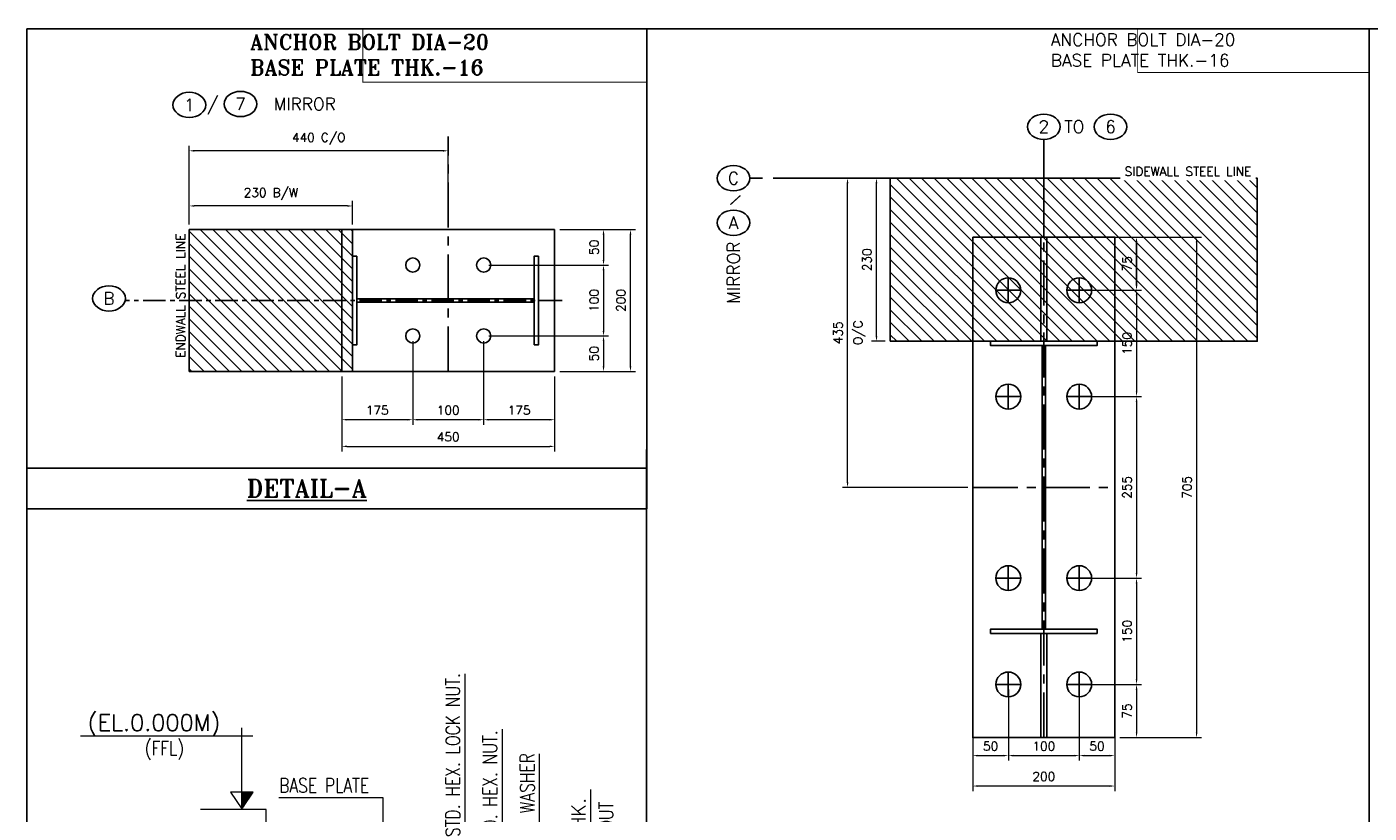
# Model space of a CAD drawing. Extents: x 1452 to 4639, y 1337 to 3593.
# Tile 2 of 3: x 1452 to 3344, y 2484 to 3593. Entities that reach past the tile are written whole.
import ezdxf

# ---------------------------------------------------------------- set-up
doc = ezdxf.new("R2010")
doc.units = 0
doc.header["$MEASUREMENT"] = 0
doc.linetypes.add('CENTER', pattern=[5.08, 3.175, -0.635, 0.635, -0.635])
doc.linetypes.add('CONTIN', pattern=[0, 0, 0])
doc.layers.get('0').update_dxf_attribs({"linetype": 'CONTIN'})
doc.layers.get('Defpoints').update_dxf_attribs({"linetype": 'CONTINUOUS'})
for name, color, linetype in [('1', 7, 'CONTIN'), ('10', 7, 'CONTIN'), ('22', 7, 'CONTIN'), ('DIM', 8, 'CONTINUOUS'), ('FRAMES', 1, 'CONTINUOUS'), ('Text', 4, 'CONTINUOUS'), ('Text_Romant', 3, 'CONTINUOUS')]:
    doc.layers.add(name, color=color, linetype=linetype)
for name, color, linetype, lineweight in [('BRICK', 27, 'CONTINUOUS', 13), ('OBJECTS', 80, 'CONTINUOUS', 13), ('Part', 255, 'CONTINUOUS', 0), ('TXT', 4, 'CONTIN', 13), ('WORK', 30, 'CENTER', 13)]:
    doc.layers.add(name, color=color, linetype=linetype, lineweight=lineweight)
doc.styles.add('ROMAND', font='simplex.shx')
doc.styles.add('ROMANS', font='ROMANS')
doc.styles.add('ROMANT', font='romant.shx')
doc.styles.add('SIMPLEX', font='SIMPLEX')
doc.dimstyles.new('Copy of DIM-1000', dxfattribs={"dimscale": 96.5, "dimtxt": 0.13, "dimasz": 0.03, "dimexe": 0.05, "dimexo": 0.05, "dimgap": 0.05, "dimtad": 1, "dimdec": 0, "dimzin": 0, "dimdsep": 46, "dimtxsty": 'ROMANS', "dimblk1": 'OBLIQUE', "dimblk2": 'OBLIQUE', "dimsah": 1, "dimcen": 0.09, "dimdle": 0.03, "dimclrd": 251, "dimclre": 251, "dimclrt": 4, "dimadec": 0, "dimazin": 0, "dimtfac": 1, "dimtdec": 0, "dimtmove": 0, "dimatfit": 3, "dimfxl": 1, "dimtolj": 1, "dimtzin": 0, "dimlwd": 5, "dimlwe": 5, "dimarcsym": 0})
doc.dimstyles.new('LDK_5', dxfattribs={"dimscale": 7.142, "dimtxt": 1.75, "dimasz": 1, "dimexe": 1, "dimexo": 1, "dimgap": 1, "dimtad": 1, "dimdec": 0, "dimzin": 0, "dimdsep": 46, "dimtxsty": 'SIMPLEX', "dimcen": 1, "dimclrd": 6, "dimclre": 6, "dimclrt": 7, "dimadec": 0, "dimazin": 0, "dimtfac": 1, "dimtdec": 0, "dimtofl": 0, "dimtmove": 0, "dimatfit": 3, "dimfxl": 1, "dimtolj": 1, "dimtzin": 0, "dimlwd": 0, "dimlwe": 0, "dimarcsym": 1})

# ---------------------------------------------------------------- blocks, each defined once
blk = doc.blocks.new('*D285285285285285285285285285285285285285285285')
at = {"color": 6, "linetype": 'Continuous', "lineweight": 0}
for p, q in [((2661.7, 3379.9), (2642.4, 3379.9)), ((2649.6, 3157), (2649.6, 3372.7)), ((2661.7, 3149.9), (2642.4, 3149.9))]:
    blk.add_line(p, q, dxfattribs=at)
at = {"color": 6, "linetype": 'Continuous'}
for points in [[(2650.8, 3372.7), (2648.4, 3372.7), (2649.6, 3379.9)], [(2648.4, 3157), (2650.8, 3157), (2649.6, 3149.9)]]:
    blk.add_solid(points, dxfattribs=at)
at = {"layer": 'Defpoints', "color": 0, "linetype": 'Continuous'}
for p in [(2649.6, 3379.9), (2668.9, 3379.9), (2668.9, 3149.9)]:
    blk.add_point(p, dxfattribs=at)
at = {"color": 7, "linetype": 'Continuous', "insert": (2636.2, 3264.9), "char_height": 12.5, "attachment_point": 5, "rotation": 90, "style": 'SIMPLEX'}
blk.add_mtext('\\A1;230', dxfattribs=at)
blk = doc.blocks.new('_OBLIQUE')
at = {"color": 0, "linetype": 'ByBlock'}
blk.add_line((-0.5, -0.5), (0.5, 0.5), dxfattribs=at)
blk = doc.blocks.new('*D581580580580580580580')
at = {"layer": 'Defpoints', "color": 0, "linetype": 'Continuous'}
for p in [(2659.8, 26434.8), (2716.6, 26423.6), (2786.9, 26423.6)]:
    blk.add_point(p, dxfattribs=at)
at = {"layer": 'Part', "color": 251, "linetype": 'Continuous', "lineweight": 5}
for p, q in [((2786.9, 26434.8), (2786.9, 26520.3)), ((2664.6, 26434.8), (2791.7, 26434.8)), ((2786.9, 26437.7), (2786.9, 26423.6)), ((2721.4, 26423.6), (2791.7, 26423.6))]:
    blk.add_line(p, q, dxfattribs=at)
at = {"layer": 'Part', "color": 251, "linetype": 'Continuous', "lineweight": 5, "xscale": 2.894999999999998, "yscale": 2.894999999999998, "zscale": 2.894999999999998}
for p, rotation in [((2786.9, 26434.8), 90), ((2786.9, 26423.6), 270)]:
    blk.add_blockref('_OBLIQUE', p, dxfattribs=dict(at, rotation=rotation))
at = {"layer": 'Part', "color": 4, "linetype": 'Continuous', "insert": (2775.8, 26479.1), "char_height": 12.545, "attachment_point": 5, "rotation": 90, "style": 'ROMANS'}
blk.add_mtext('\\A1;25 THK.', dxfattribs=at)
blk = doc.blocks.new('BOLT_0')
at = {"layer": '1'}
blk.add_circle((0, 0), 25.4, dxfattribs=at)
blk = doc.blocks.new('A')
for p, q in [((20037.6, 65968.9), (20287.6, 65968.9)), ((20037.6, 65963.9), (20287.6, 65963.9))]:
    blk.add_line(p, q)
at = {"linetype": 'Continuous'}
for points in [[(20037.6, 65903.9), (20031.6, 65903.9), (20031.6, 66028.9), (20037.6, 66028.9)], [(20293.6, 65903.9), (20287.6, 65903.9), (20287.6, 66028.9), (20293.6, 66028.9)]]:
    blk.add_lwpolyline(points, close=True, dxfattribs=at)
at = {"layer": '10'}
for p, q in [((20308.6, 66066.4), (20008.6, 66066.4)), ((20008.6, 66066.4), (20008.6, 65866.4)), ((20308.6, 65866.4), (20308.6, 66066.4)), ((20008.6, 65866.4), (20308.6, 65866.4))]:
    blk.add_line(p, q, dxfattribs=at)
at = {"layer": '10', "xscale": 0.3937008, "yscale": 0.3937008, "zscale": 0.3937008, "rotation": 180}
for p in [(20108.6, 66016.4), (20208.6, 66016.4), (20108.6, 65916.4), (20208.6, 65916.4)]:
    blk.add_blockref('BOLT_0', p, dxfattribs=at)
blk = doc.blocks.new('*D517517517517517517517517517517')
at = {"color": 6, "linetype": 'Continuous', "lineweight": 0}
for p, q in [((2095.8, 3150.2), (2095.8, 3032.1)), ((2195.8, 3100.2), (2195.8, 3032.1)), ((2188.7, 3039.3), (2103, 3039.3))]:
    blk.add_line(p, q, dxfattribs=at)
at = {"color": 6, "linetype": 'Continuous'}
for points in [[(2103, 3040.5), (2103, 3038.1), (2095.8, 3039.3)], [(2188.7, 3038.1), (2188.7, 3040.5), (2195.8, 3039.3)]]:
    blk.add_solid(points, dxfattribs=at)
at = {"layer": 'Defpoints', "color": 0, "linetype": 'Continuous'}
for p in [(2095.8, 3157.4), (2195.8, 3107.4), (2095.8, 3039.3)]:
    blk.add_point(p, dxfattribs=at)
at = {"color": 7, "linetype": 'Continuous', "insert": (2145.8, 3052.7), "char_height": 12.5, "attachment_point": 5, "style": 'SIMPLEX'}
blk.add_mtext('\\A1;175', dxfattribs=at)
blk = doc.blocks.new('*D518518518518518518518518518518')
at = {"color": 6, "linetype": 'Continuous', "lineweight": 0}
for p, q in [((1995.8, 3150.2), (1995.8, 3032.1)), ((2095.8, 3150.2), (2095.8, 3032.1)), ((2088.7, 3039.3), (2003, 3039.3))]:
    blk.add_line(p, q, dxfattribs=at)
at = {"color": 6, "linetype": 'Continuous'}
for points in [[(2003, 3040.5), (2003, 3038.1), (1995.8, 3039.3)], [(2088.7, 3038.1), (2088.7, 3040.5), (2095.8, 3039.3)]]:
    blk.add_solid(points, dxfattribs=at)
at = {"layer": 'Defpoints', "color": 0, "linetype": 'Continuous'}
for p in [(1995.8, 3157.4), (2095.8, 3157.4), (1995.8, 3039.3)]:
    blk.add_point(p, dxfattribs=at)
at = {"color": 7, "linetype": 'Continuous', "insert": (2045.8, 3052.7), "char_height": 12.5, "attachment_point": 5, "style": 'SIMPLEX'}
blk.add_mtext('\\A1;100', dxfattribs=at)
blk = doc.blocks.new('*D519519519519519519519519519519')
at = {"color": 6, "linetype": 'Continuous', "lineweight": 0}
for p, q in [((1995.8, 3150.2), (1995.8, 3032.1)), ((1895.8, 3100.2), (1895.8, 3032.1)), ((1988.7, 3039.3), (1903, 3039.3))]:
    blk.add_line(p, q, dxfattribs=at)
at = {"color": 6, "linetype": 'Continuous'}
for points in [[(1903, 3040.5), (1903, 3038.1), (1895.8, 3039.3)], [(1988.7, 3038.1), (1988.7, 3040.5), (1995.8, 3039.3)]]:
    blk.add_solid(points, dxfattribs=at)
at = {"layer": 'Defpoints', "color": 0, "linetype": 'Continuous'}
for p in [(1995.8, 3157.4), (1895.8, 3107.4), (1895.8, 3039.3)]:
    blk.add_point(p, dxfattribs=at)
at = {"color": 7, "linetype": 'Continuous', "insert": (1945.8, 3052.7), "char_height": 12.5, "attachment_point": 5, "style": 'SIMPLEX'}
blk.add_mtext('\\A1;175', dxfattribs=at)
blk = doc.blocks.new('*D520520520520520520520520520520')
at = {"color": 6, "linetype": 'Continuous', "lineweight": 0}
for p, q in [((1895.8, 3100.2), (1895.8, 2994.6)), ((2195.8, 3100.2), (2195.8, 2994.6)), ((1903, 3001.7), (2188.7, 3001.7))]:
    blk.add_line(p, q, dxfattribs=at)
at = {"color": 6, "linetype": 'Continuous'}
for points in [[(1903, 3002.9), (1903, 3000.5), (1895.8, 3001.7)], [(2188.7, 3000.5), (2188.7, 3002.9), (2195.8, 3001.7)]]:
    blk.add_solid(points, dxfattribs=at)
at = {"layer": 'Defpoints', "color": 0, "linetype": 'Continuous'}
for p in [(1895.8, 3107.4), (2195.8, 3107.4), (2195.8, 3001.7)]:
    blk.add_point(p, dxfattribs=at)
at = {"color": 7, "linetype": 'Continuous', "insert": (2045.8, 3015.1), "char_height": 12.5, "attachment_point": 5, "style": 'SIMPLEX'}
blk.add_mtext('\\A1;450', dxfattribs=at)
blk = doc.blocks.new('*D521521521521521521521521521521')
at = {"color": 6, "linetype": 'Continuous', "lineweight": 0}
for p, q in [((2203, 3307.4), (2271.9, 3307.4)), ((2264.8, 3300.2), (2264.8, 3264.5)), ((2103, 3257.4), (2271.9, 3257.4))]:
    blk.add_line(p, q, dxfattribs=at)
at = {"color": 6, "linetype": 'Continuous'}
for points in [[(2266, 3300.2), (2263.6, 3300.2), (2264.8, 3307.4)], [(2263.6, 3264.5), (2266, 3264.5), (2264.8, 3257.4)]]:
    blk.add_solid(points, dxfattribs=at)
at = {"layer": 'Defpoints', "color": 0, "linetype": 'Continuous'}
for p in [(2195.8, 3307.4), (2095.8, 3257.4), (2264.8, 3257.4)]:
    blk.add_point(p, dxfattribs=at)
at = {"color": 7, "linetype": 'Continuous', "insert": (2251.4, 3282.4), "char_height": 12.5, "attachment_point": 5, "rotation": 90, "style": 'SIMPLEX'}
blk.add_mtext('\\A1;50', dxfattribs=at)
blk = doc.blocks.new('*D522522522522522522522522522522')
at = {"color": 6, "linetype": 'Continuous', "lineweight": 0}
for p, q in [((2103, 3257.4), (2271.9, 3257.4)), ((2264.8, 3250.2), (2264.8, 3164.5)), ((2103, 3157.4), (2271.9, 3157.4))]:
    blk.add_line(p, q, dxfattribs=at)
at = {"color": 6, "linetype": 'Continuous'}
for points in [[(2266, 3250.2), (2263.6, 3250.2), (2264.8, 3257.4)], [(2263.6, 3164.5), (2266, 3164.5), (2264.8, 3157.4)]]:
    blk.add_solid(points, dxfattribs=at)
at = {"layer": 'Defpoints', "color": 0, "linetype": 'Continuous'}
for p in [(2095.8, 3257.4), (2095.8, 3157.4), (2264.8, 3157.4)]:
    blk.add_point(p, dxfattribs=at)
at = {"color": 7, "linetype": 'Continuous', "insert": (2251.4, 3207.4), "char_height": 12.5, "attachment_point": 5, "rotation": 90, "style": 'SIMPLEX'}
blk.add_mtext('\\A1;100', dxfattribs=at)
blk = doc.blocks.new('*D523523523523523523523523523523')
at = {"color": 6, "linetype": 'Continuous', "lineweight": 0}
for p, q in [((2103, 3157.4), (2271.9, 3157.4)), ((2264.8, 3150.2), (2264.8, 3114.5)), ((2203, 3107.4), (2271.9, 3107.4))]:
    blk.add_line(p, q, dxfattribs=at)
at = {"color": 6, "linetype": 'Continuous'}
for points in [[(2266, 3150.2), (2263.6, 3150.2), (2264.8, 3157.4)], [(2263.6, 3114.5), (2266, 3114.5), (2264.8, 3107.4)]]:
    blk.add_solid(points, dxfattribs=at)
at = {"layer": 'Defpoints', "color": 0, "linetype": 'Continuous'}
for p in [(2095.8, 3157.4), (2195.8, 3107.4), (2264.8, 3107.4)]:
    blk.add_point(p, dxfattribs=at)
at = {"color": 7, "linetype": 'Continuous', "insert": (2251.4, 3132.4), "char_height": 12.5, "attachment_point": 5, "rotation": 90, "style": 'SIMPLEX'}
blk.add_mtext('\\A1;50', dxfattribs=at)
blk = doc.blocks.new('*D524524524524524524524524524524')
at = {"color": 6, "linetype": 'Continuous', "lineweight": 0}
for p, q in [((2203, 3307.4), (2309.9, 3307.4)), ((2302.8, 3114.5), (2302.8, 3300.2)), ((2203, 3107.4), (2309.9, 3107.4))]:
    blk.add_line(p, q, dxfattribs=at)
at = {"color": 6, "linetype": 'Continuous'}
for points in [[(2304, 3300.2), (2301.6, 3300.2), (2302.8, 3307.4)], [(2301.6, 3114.5), (2304, 3114.5), (2302.8, 3107.4)]]:
    blk.add_solid(points, dxfattribs=at)
at = {"layer": 'Defpoints', "color": 0, "linetype": 'Continuous'}
for p in [(2195.8, 3307.4), (2302.8, 3307.4), (2195.8, 3107.4)]:
    blk.add_point(p, dxfattribs=at)
at = {"color": 7, "linetype": 'Continuous', "insert": (2289.4, 3207.4), "char_height": 12.5, "attachment_point": 5, "rotation": 90, "style": 'SIMPLEX'}
blk.add_mtext('\\A1;200', dxfattribs=at)
blk = doc.blocks.new('*D525525525525525525525525525525')
at = {"color": 6, "linetype": 'Continuous', "lineweight": 0}
for p, q in [((1680.8, 3314.5), (1680.8, 3425.7)), ((2045.8, 3314.5), (2045.8, 3425.7)), ((2038.7, 3418.6), (1688, 3418.6))]:
    blk.add_line(p, q, dxfattribs=at)
at = {"color": 6, "linetype": 'Continuous'}
for points in [[(1688, 3419.8), (1688, 3417.4), (1680.8, 3418.6)], [(2038.7, 3417.4), (2038.7, 3419.8), (2045.8, 3418.6)]]:
    blk.add_solid(points, dxfattribs=at)
at = {"layer": 'Defpoints', "color": 0, "linetype": 'Continuous'}
for p in [(1680.8, 3418.6), (1680.8, 3307.4), (2045.8, 3307.4)]:
    blk.add_point(p, dxfattribs=at)
at = {"color": 7, "linetype": 'Continuous', "insert": (1863.3, 3435.3), "char_height": 12.498, "attachment_point": 5, "style": 'SIMPLEX'}
blk.add_mtext('\\A1;440 C/O', dxfattribs=at)
blk = doc.blocks.new('*D526526526526526526526526526526')
at = {"color": 6, "linetype": 'Continuous', "lineweight": 0}
for p, q in [((1680.8, 3314.5), (1680.8, 3348)), ((1903.7, 3340.8), (1688, 3340.8)), ((1910.8, 3314.5), (1910.8, 3348))]:
    blk.add_line(p, q, dxfattribs=at)
at = {"color": 6, "linetype": 'Continuous'}
for points in [[(1688, 3342), (1688, 3339.6), (1680.8, 3340.8)], [(1903.7, 3339.6), (1903.7, 3342), (1910.8, 3340.8)]]:
    blk.add_solid(points, dxfattribs=at)
at = {"layer": 'Defpoints', "color": 0, "linetype": 'Continuous'}
for p in [(1680.8, 3340.8), (1680.8, 3307.4), (1910.8, 3307.4)]:
    blk.add_point(p, dxfattribs=at)
at = {"color": 7, "linetype": 'Continuous', "insert": (1795.8, 3357.5), "char_height": 12.498, "attachment_point": 5, "style": 'SIMPLEX'}
blk.add_mtext('\\A1;230 B/W', dxfattribs=at)
blk = doc.blocks.new('CZJBF')
at = {"linetype": 'Continuous'}
for points in [[(66986.4, 40005.8), (67136.4, 40005.8), (67136.4, 39999.8), (66986.4, 39999.8)], [(67058.9, 39999.8), (67063.9, 39999.8), (67063.9, 39599.8), (67058.9, 39599.8)], [(66986.4, 39593.8), (67136.4, 39593.8), (67136.4, 39599.8), (66986.4, 39599.8)]]:
    blk.add_lwpolyline(points, close=True, dxfattribs=at)
blk = doc.blocks.new('BXDCH')
at = {"linetype": 'Continuous'}
for p, q in [((66050.5, 40031.7), (66050.5, 40051.7)), ((66040.5, 40041.7), (66060.5, 40041.7))]:
    blk.add_line(p, q, dxfattribs=at)
blk.add_circle((66050.5, 40041.7), 10, dxfattribs=at)
blk = doc.blocks.new('XVGIZD')
at = {"color": 8, "linetype": 'CENTER', "ltscale": 20}
for p, q in [((65784.1, 39422.5), (65784.1, 40128.5)), ((65684.1, 39775.5), (65884.1, 39775.5))]:
    blk.add_line(p, q, dxfattribs=at)
at = {"linetype": 'Continuous'}
blk.add_lwpolyline([(65684.1, 40128.5), (65884.1, 40128.5), (65884.1, 39422.5), (65684.1, 39422.5)], close=True, dxfattribs=at)
at = {"linetype": 'Continuous', "xscale": 1.75, "yscale": 1.75, "zscale": 1.75}
for p in [(-49854.3, -30019.5), (-49754.3, -30019.5), (-49854.3, -30169.5), (-49754.3, -30169.5), (-49854.3, -30425.5), (-49754.3, -30425.5), (-49854.3, -30575.5), (-49754.3, -30575.5)]:
    blk.add_blockref('BXDCH', p, dxfattribs=at)
at = {"linetype": 'Continuous'}
blk.add_blockref('CZJBF', (-1277.2, -24.3), dxfattribs=at)
blk = doc.blocks.new('*D531531531531531531531531531531')
at = {"color": 6, "linetype": 'Continuous', "lineweight": 0}
for p, q in [((2992.6, 3296.9), (3108, 3296.9)), ((3100.8, 3289.7), (3100.8, 2598)), ((2992.6, 2590.9), (3108, 2590.9))]:
    blk.add_line(p, q, dxfattribs=at)
at = {"color": 6, "linetype": 'Continuous'}
for points in [[(3102, 3289.7), (3099.7, 3289.7), (3100.8, 3296.9)], [(3099.7, 2598), (3102, 2598), (3100.8, 2590.9)]]:
    blk.add_solid(points, dxfattribs=at)
at = {"layer": 'Defpoints', "color": 0, "linetype": 'Continuous'}
for p in [(2985.5, 3296.9), (2985.5, 2590.9), (3100.8, 2590.9)]:
    blk.add_point(p, dxfattribs=at)
at = {"color": 7, "linetype": 'Continuous', "insert": (3087.4, 2943.9), "char_height": 12.5, "attachment_point": 5, "rotation": 90, "style": 'SIMPLEX'}
blk.add_mtext('\\A1;705', dxfattribs=at)
blk = doc.blocks.new('*D532532532532532532532532532532')
at = {"color": 6, "linetype": 'Continuous', "lineweight": 0}
for p, q in [((2951.2, 3296.9), (3023.4, 3296.9)), ((3016.2, 3289.7), (3016.2, 3229)), ((2942.6, 3221.9), (3023.4, 3221.9))]:
    blk.add_line(p, q, dxfattribs=at)
at = {"color": 6, "linetype": 'Continuous'}
for points in [[(3017.4, 3289.7), (3015.1, 3289.7), (3016.2, 3296.9)], [(3015.1, 3229), (3017.4, 3229), (3016.2, 3221.9)]]:
    blk.add_solid(points, dxfattribs=at)
at = {"layer": 'Defpoints', "color": 0, "linetype": 'Continuous'}
for p in [(2944, 3296.9), (2935.5, 3221.9), (3016.2, 3221.9)]:
    blk.add_point(p, dxfattribs=at)
at = {"color": 7, "linetype": 'Continuous', "insert": (3002.9, 3259.4), "char_height": 12.5, "attachment_point": 5, "rotation": 90, "style": 'SIMPLEX'}
blk.add_mtext('\\A1;75', dxfattribs=at)
blk = doc.blocks.new('*D533533533533533533533533533533')
at = {"color": 6, "linetype": 'Continuous', "lineweight": 0}
for p, q in [((2942.6, 3221.9), (3023.4, 3221.9)), ((3016.2, 3214.7), (3016.2, 3079)), ((2942.6, 3071.9), (3023.4, 3071.9))]:
    blk.add_line(p, q, dxfattribs=at)
at = {"color": 6, "linetype": 'Continuous'}
for points in [[(3017.4, 3214.7), (3015.1, 3214.7), (3016.2, 3221.9)], [(3015.1, 3079), (3017.4, 3079), (3016.2, 3071.9)]]:
    blk.add_solid(points, dxfattribs=at)
at = {"layer": 'Defpoints', "color": 0, "linetype": 'Continuous'}
for p in [(2935.5, 3221.9), (2935.5, 3071.9), (3016.2, 3071.9)]:
    blk.add_point(p, dxfattribs=at)
at = {"color": 7, "linetype": 'Continuous', "insert": (3002.9, 3146.9), "char_height": 12.5, "attachment_point": 5, "rotation": 90, "style": 'SIMPLEX'}
blk.add_mtext('\\A1;150', dxfattribs=at)
blk = doc.blocks.new('*D534534534534534534534534534534')
at = {"color": 6, "linetype": 'Continuous', "lineweight": 0}
for p, q in [((2942.6, 3071.9), (3023.4, 3071.9)), ((3016.2, 3064.7), (3016.2, 2823)), ((2942.6, 2815.9), (3023.4, 2815.9))]:
    blk.add_line(p, q, dxfattribs=at)
at = {"color": 6, "linetype": 'Continuous'}
for points in [[(3017.4, 3064.7), (3015.1, 3064.7), (3016.2, 3071.9)], [(3015.1, 2823), (3017.4, 2823), (3016.2, 2815.9)]]:
    blk.add_solid(points, dxfattribs=at)
at = {"layer": 'Defpoints', "color": 0, "linetype": 'Continuous'}
for p in [(2935.5, 3071.9), (2935.5, 2815.9), (3016.2, 2815.9)]:
    blk.add_point(p, dxfattribs=at)
at = {"color": 7, "linetype": 'Continuous', "insert": (3002.9, 2943.9), "char_height": 12.5, "attachment_point": 5, "rotation": 90, "style": 'SIMPLEX'}
blk.add_mtext('\\A1;255', dxfattribs=at)
blk = doc.blocks.new('*D535535535535535535535535535535')
at = {"color": 6, "linetype": 'Continuous', "lineweight": 0}
for p, q in [((2942.6, 2815.9), (3023.4, 2815.9)), ((3016.2, 2808.7), (3016.2, 2673)), ((2942.6, 2665.9), (3023.4, 2665.9))]:
    blk.add_line(p, q, dxfattribs=at)
at = {"color": 6, "linetype": 'Continuous'}
for points in [[(3017.4, 2808.7), (3015.1, 2808.7), (3016.2, 2815.9)], [(3015.1, 2673), (3017.4, 2673), (3016.2, 2665.9)]]:
    blk.add_solid(points, dxfattribs=at)
at = {"layer": 'Defpoints', "color": 0, "linetype": 'Continuous'}
for p in [(2935.5, 2815.9), (2935.5, 2665.9), (3016.2, 2665.9)]:
    blk.add_point(p, dxfattribs=at)
at = {"color": 7, "linetype": 'Continuous', "insert": (3002.9, 2740.9), "char_height": 12.5, "attachment_point": 5, "rotation": 90, "style": 'SIMPLEX'}
blk.add_mtext('\\A1;150', dxfattribs=at)
blk = doc.blocks.new('*D536536536536536536536536536536')
at = {"color": 6, "linetype": 'Continuous', "lineweight": 0}
for p, q in [((2969.5, 3296.9), (3023.4, 3296.9)), ((3016.2, 3229), (3016.2, 3289.7)), ((2942.6, 3221.9), (3023.4, 3221.9))]:
    blk.add_line(p, q, dxfattribs=at)
at = {"color": 6, "linetype": 'Continuous'}
for points in [[(3017.4, 3289.7), (3015.1, 3289.7), (3016.2, 3296.9)], [(3015.1, 3229), (3017.4, 3229), (3016.2, 3221.9)]]:
    blk.add_solid(points, dxfattribs=at)
at = {"layer": 'Defpoints', "color": 0, "linetype": 'Continuous'}
for p in [(2962.3, 3296.9), (3016.2, 3296.9), (2935.5, 3221.9)]:
    blk.add_point(p, dxfattribs=at)
at = {"color": 7, "linetype": 'Continuous', "insert": (3002.9, 3259.4), "char_height": 12.5, "attachment_point": 5, "rotation": 90, "style": 'SIMPLEX'}
blk.add_mtext('\\A1;75', dxfattribs=at)
blk = doc.blocks.new('*D537537537537537537537537537537')
at = {"color": 6, "linetype": 'Continuous', "lineweight": 0}
for p, q in [((2785.5, 2583.7), (2785.5, 2515.4)), ((2985.5, 2583.7), (2985.5, 2515.4)), ((2978.3, 2522.6), (2792.6, 2522.6))]:
    blk.add_line(p, q, dxfattribs=at)
at = {"color": 6, "linetype": 'Continuous'}
for points in [[(2792.6, 2523.8), (2792.6, 2521.4), (2785.5, 2522.6)], [(2978.3, 2521.4), (2978.3, 2523.8), (2985.5, 2522.6)]]:
    blk.add_solid(points, dxfattribs=at)
at = {"layer": 'Defpoints', "color": 0, "linetype": 'Continuous'}
for p in [(2785.5, 2590.9), (2985.5, 2590.9), (2785.5, 2522.6)]:
    blk.add_point(p, dxfattribs=at)
at = {"color": 7, "linetype": 'Continuous', "insert": (2885.5, 2536), "char_height": 12.5, "attachment_point": 5, "style": 'SIMPLEX'}
blk.add_mtext('\\A1;200', dxfattribs=at)
blk = doc.blocks.new('*D538538538538538538538538538538')
at = {"color": 6, "linetype": 'Continuous', "lineweight": 0}
for p, q in [((2785.5, 2658.7), (2785.5, 2558.4)), ((2835.5, 2658.7), (2835.5, 2558.4)), ((2792.6, 2565.5), (2828.3, 2565.5))]:
    blk.add_line(p, q, dxfattribs=at)
at = {"color": 6, "linetype": 'Continuous'}
for points in [[(2792.6, 2566.7), (2792.6, 2564.3), (2785.5, 2565.5)], [(2828.3, 2564.3), (2828.3, 2566.7), (2835.5, 2565.5)]]:
    blk.add_solid(points, dxfattribs=at)
at = {"layer": 'Defpoints', "color": 0, "linetype": 'Continuous'}
for p in [(2785.5, 2665.9), (2835.5, 2665.9), (2835.5, 2565.5)]:
    blk.add_point(p, dxfattribs=at)
at = {"color": 7, "linetype": 'Continuous', "insert": (2810.5, 2578.9), "char_height": 12.5, "attachment_point": 5, "style": 'SIMPLEX'}
blk.add_mtext('\\A1;50', dxfattribs=at)
blk = doc.blocks.new('*D539539539539539539539539539539')
at = {"color": 6, "linetype": 'Continuous', "lineweight": 0}
for p, q in [((2835.5, 2658.7), (2835.5, 2558.4)), ((2935.5, 2658.7), (2935.5, 2558.4)), ((2842.6, 2565.5), (2928.3, 2565.5))]:
    blk.add_line(p, q, dxfattribs=at)
at = {"color": 6, "linetype": 'Continuous'}
for points in [[(2842.6, 2566.7), (2842.6, 2564.3), (2835.5, 2565.5)], [(2928.3, 2564.3), (2928.3, 2566.7), (2935.5, 2565.5)]]:
    blk.add_solid(points, dxfattribs=at)
at = {"layer": 'Defpoints', "color": 0, "linetype": 'Continuous'}
for p in [(2835.5, 2665.9), (2935.5, 2665.9), (2935.5, 2565.5)]:
    blk.add_point(p, dxfattribs=at)
at = {"color": 7, "linetype": 'Continuous', "insert": (2885.5, 2578.9), "char_height": 12.5, "attachment_point": 5, "style": 'SIMPLEX'}
blk.add_mtext('\\A1;100', dxfattribs=at)
blk = doc.blocks.new('*D540540540540540540540540540540')
at = {"color": 6, "linetype": 'Continuous', "lineweight": 0}
for p, q in [((2935.5, 2658.7), (2935.5, 2558.4)), ((2985.5, 2658.7), (2985.5, 2558.4)), ((2942.6, 2565.5), (2978.3, 2565.5))]:
    blk.add_line(p, q, dxfattribs=at)
at = {"color": 6, "linetype": 'Continuous'}
for points in [[(2942.6, 2566.7), (2942.6, 2564.3), (2935.5, 2565.5)], [(2978.3, 2564.3), (2978.3, 2566.7), (2985.5, 2565.5)]]:
    blk.add_solid(points, dxfattribs=at)
at = {"layer": 'Defpoints', "color": 0, "linetype": 'Continuous'}
for p in [(2935.5, 2665.9), (2985.5, 2665.9), (2985.5, 2565.5)]:
    blk.add_point(p, dxfattribs=at)
at = {"color": 7, "linetype": 'Continuous', "insert": (2960.5, 2578.9), "char_height": 12.5, "attachment_point": 5, "style": 'SIMPLEX'}
blk.add_mtext('\\A1;50', dxfattribs=at)
blk = doc.blocks.new('*D541541541541541541541541541541')
at = {"color": 6, "linetype": 'Continuous', "lineweight": 0}
for p, q in [((3009.1, 2665.9), (3009.1, 2665.9)), ((3016.2, 2658.7), (3016.2, 2598)), ((3009.1, 2590.9), (3009.1, 2590.9))]:
    blk.add_line(p, q, dxfattribs=at)
at = {"color": 6, "linetype": 'Continuous'}
for points in [[(3017.4, 2658.7), (3015.1, 2658.7), (3016.2, 2665.9)], [(3015.1, 2598), (3017.4, 2598), (3016.2, 2590.9)]]:
    blk.add_solid(points, dxfattribs=at)
at = {"layer": 'Defpoints', "color": 0, "linetype": 'Continuous'}
for p in [(3016.2, 2665.9), (3016.2, 2590.9), (3016.2, 2590.9)]:
    blk.add_point(p, dxfattribs=at)
at = {"color": 7, "linetype": 'Continuous', "insert": (3002.9, 2628.4), "char_height": 12.5, "attachment_point": 5, "rotation": 90, "style": 'SIMPLEX'}
blk.add_mtext('\\A1;75', dxfattribs=at)
blk = doc.blocks.new('*D542542542542542542542542542542')
at = {"color": 6, "linetype": 'Continuous', "lineweight": 0}
for p, q in [((2747.3, 3379.9), (2601.7, 3379.9)), ((2608.8, 2951), (2608.8, 3372.7)), ((2778.3, 2943.9), (2601.7, 2943.9))]:
    blk.add_line(p, q, dxfattribs=at)
at = {"color": 6, "linetype": 'Continuous'}
for points in [[(2610, 3372.7), (2607.6, 3372.7), (2608.8, 3379.9)], [(2607.6, 2951), (2610, 2951), (2608.8, 2943.9)]]:
    blk.add_solid(points, dxfattribs=at)
at = {"layer": 'Defpoints', "color": 0, "linetype": 'Continuous'}
for p in [(2608.8, 3379.9), (2754.5, 3379.9), (2785.5, 2943.9)]:
    blk.add_point(p, dxfattribs=at)
at = {"color": 7, "linetype": 'Continuous', "char_height": 12.5, "attachment_point": 5, "rotation": 90, "style": 'SIMPLEX'}
for s, insert in [('\\A1;435 ', (2595.4, 3161.9)), ('O/C', (2625.5, 3161.9))]:
    blk.add_mtext(s, dxfattribs=dict(at, insert=insert))
blk = doc.blocks.new('IHF')
at = {"layer": 'DIM', "lineweight": 9}
h = blk.add_hatch(dxfattribs=at)
h.set_pattern_fill('ANSI32', color=4, scale=0.165503, style=0)
h.set_pattern_definition([(45, (-304.22119, 25983.60084), (-0.0438855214, 0.0438855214), []), (45, (-304.19193, 25983.60084), (-0.0438855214, 0.0438855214), [])])
h.paths.add_polyline_path([(2473.3, 26518), (2473.3, 26502.9), (2483.6, 26518)])
at = {"layer": 'BRICK', "color": 22, "lineweight": 9}
blk.add_lwpolyline([(2280.1, 25809.6), (2837.1, 25809.6), (2837.1, 26772.6), (2280.1, 26772.6)], close=True, dxfattribs=at)
at = {"layer": 'DIM', "color": 3, "lineweight": 9}
blk.add_line((2473.3, 26502.9), (2473.3, 26575.8), dxfattribs=at)
blk.add_lwpolyline([(2473.3, 26502.9), (2483.6, 26518), (2463.1, 26518)], close=True, dxfattribs=at)
at = {"layer": 'OBJECTS', "color": 3, "lineweight": 9}
blk.add_line((2328.2, 26568.6), (2483.3, 26568.6), dxfattribs=at)
at = {"layer": 'WORK', "linetype": 'ByBlock', "lineweight": 9}
blk.add_lwpolyline([(2592.9, 26443.7), (2495.2, 26443.7), (2495.2, 26502.3), (2436.3, 26502.3)], dxfattribs=at)
at = {"layer": 'Text', "lineweight": 9, "style": 'ROMANS', "width": 0.8}
for s, p in [('STD. HEX. LOCK NUT.', (2669.4, 26477.6)), ('STD. HEX. NUT.', (2702.8, 26468.6)), ('STD. WASHER', (2736.3, 26462.7))]:
    blk.add_text(s, height=12.745, rotation=90, dxfattribs=at).set_placement(p)
for s, p in [('(FFL)', (2386, 26551.1)), ('BASE PLATE', (2506.9, 26517.6))]:
    blk.add_text(s, height=12.74, dxfattribs=at).set_placement(p)
at = {"layer": 'TXT', "color": 1, "lineweight": 9, "style": 'ROMAND'}
blk.add_text('(EL.0.000M)', height=14.8, dxfattribs=at).set_placement((2334.9, 26573))
at = {"layer": 'TXT', "color": 150, "lineweight": 9, "style": 'ROMANS', "width": 0.8}
blk.add_text('GROUT', height=12.74, rotation=90, dxfattribs=at).set_placement((2807.1, 26464.8))
at = {"layer": 'Part', "linetype": 'Continuous'}
dim = blk.add_linear_dim(base=(2786.9, 26423.6), p1=(2659.8, 26434.8), p2=(2716.6, 26423.6), angle=270, text='25 THK.', dimstyle='Copy of DIM-1000', dxfattribs=at)
dim.commit()
dim.dimension.update_dxf_attribs({"geometry": '*D581580580580580580580', "text_midpoint": (2786.9, 26479.1), "dimtype": 160})
for points in [[(2640.2, 26470.5), (2674.1, 26470.5), (2674.1, 26624.4)], [(2641.3, 26457.6), (2707.6, 26457.6), (2707.6, 26574.4)], [(2641.9, 26449.1), (2741, 26449.1), (2741, 26552.3)], [(2600.5, 26443.7), (2600.5, 26512.9), (2506.6, 26512.9)]]:
    blk.add_leader(points, dimstyle='Copy of DIM-1000', override={"dimasz": 0.09}, dxfattribs=at)

msp = doc.modelspace()

# ---------------------------------------------------------------- hatches: boundary and pattern name
at = {"linetype": 'Continuous'}
h = msp.add_hatch(dxfattribs=at)
h.set_pattern_fill('ANSI31', color=256, scale=100)
h.set_pattern_definition([(315, (-784.826, 29929.612), (-8.838835, -8.838835), [])])
h.paths.add_polyline_path([(2668.9, 3149.9), (3186.3, 3149.9), (3186.3, 3379.9), (2668.9, 3379.9)])

# ---------------------------------------------------------------- linework, layer by layer
at = {"color": 8, "linetype": 'CENTER', "ltscale": 20}
msp.add_line((2045.8, 3107.4), (2045.8, 3438.9), dxfattribs=at)
at = {"color": 1}
for p, q in [((2885.5, 3434.7), (2885.5, 3416.9)), ((2471.1, 3379.9), (2488.9, 3379.9)), ((2045.8, 3342.7), (2045.8, 3324.9))]:
    msp.add_line(p, q, dxfattribs=at)
at = {"linetype": 'Continuous'}
for p, q in [((2885.5, 3296.9), (2885.5, 3416.9)), ((2668.9, 3379.9), (2504, 3379.9))]:
    msp.add_line(p, q, dxfattribs=at)
at = {"color": 8, "linetype": 'Continuous'}
msp.add_line((2754.5, 3379.9), (3004.5, 3379.9), dxfattribs=at)
msp.add_line((2754.5, 3379.9), (3004.5, 3379.9), dxfattribs=at)
at = {"color": 1, "linetype": 'Continuous'}
for points in [[(2325.7, 3590.4), (3344.2, 3590.4), (3344.2, 2404.4), (2325.6, 2404.4)], [(1451.8, 2913.5), (2325.7, 2913.5), (2325.7, 2970.9), (1451.8, 2970.9)]]:
    msp.add_lwpolyline(points, close=True, dxfattribs=at)
at = {"linetype": 'Continuous'}
for points in [[(2668.9, 3149.9), (3186.3, 3149.9), (3186.3, 3379.9), (2668.9, 3379.9)], [(2881.3, 3296.9), (2889.6, 3296.9), (2889.6, 3149.9), (2881.3, 3149.9)], [(2881.3, 2737.9), (2889.6, 2737.9), (2889.6, 2590.9), (2881.3, 2590.9)]]:
    msp.add_lwpolyline(points, close=True, dxfattribs=at)
at = {"color": 1}
for centre in [(1680.8, 3483.3), (1753.1, 3484.6), (1567.6, 3210.4)]:
    msp.add_ellipse(centre, major_axis=(23.1, 0), ratio=0.769231, dxfattribs=at)
at = {"color": 1, "extrusion": (0, 0, -1)}
for centre in [(2885.5, 3452.5), (2979.6, 3452.5), (2448, 3379.9), (2448, 3317.1)]:
    msp.add_ellipse(centre, major_axis=(-23.1, 0), ratio=0.769231, dxfattribs=at)
at = {"layer": '22'}
msp.add_line((1451.8, 3590.4), (1451.8, 1336.8), dxfattribs=at)

# ---------------------------------------------------------------- block references
at = {"linetype": 'Continuous', "xscale": -1}
msp.add_blockref('A', (22204.5, -62759), dxfattribs=at)
at = {"linetype": 'Continuous'}
msp.add_blockref('XVGIZD', (-62898.7, -36831.6), dxfattribs=at)
at = {"linetype": 'Continuous', "xscale": 1.568605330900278, "yscale": 1.568605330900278, "zscale": 1.568605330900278}
msp.add_blockref('IHF', (-2124.8, -39082.1), dxfattribs=at)

# ---------------------------------------------------------------- texts
at = {"color": 3, "insert": (1934.9, 3554.1), "char_height": 21.461, "attachment_point": 5, "style": 'ROMANT', "bg_fill": 2}
msp.add_mtext('\\pxql;\\A1;ANCHOR BOLT DIA-20\\PBASE PLATE THK.-16', dxfattribs=at)
at = {"color": 4, "char_height": 17.5, "width": 27.26, "attachment_point": 5, "style": 'ROMANS'}
for s, insert in [('\\A1;\\Fromant.shx|c0;\\C3;1', (1680.8, 3483.3)), ('\\A1;\\Fromant.shx|c0;\\C3;/', (1713.8, 3481.5)), ('\\A1;\\Fromant.shx|c0;\\C3;7', (1753.1, 3484.6)), ('\\A1;\\Fromant.shx|c0;\\C3;MIRROR', (1843.5, 3484.6)), ('\\A1;\\Fromant.shx|c0;\\C3;2', (2885.5, 3452.5)), ('\\A1;\\Fromant.shx|c0;\\C3;TO', (2928.4, 3452.5)), ('\\A1;\\Fromant.shx|c0;\\C3;6', (2979.6, 3452.5)), ('\\A1;\\Fromant.shx|c0;\\C3;C', (2448, 3379.9)), ('\\A1;\\Fromant.shx|c0;\\C3;A', (2448, 3317.1)), ('\\A1;\\Fromant.shx|c0;\\C3;B', (1567.6, 3210.4))]:
    msp.add_mtext(s, dxfattribs=dict(at, insert=insert))
at = {"color": 4, "insert": (2450.4, 3348.7), "char_height": 17.5, "attachment_point": 5, "rotation": 326.4022, "style": 'ROMANT'}
msp.add_mtext('\\A1;\\Fic-romant.shx|c1;\\C3;/', dxfattribs=at)
at = {"color": 4, "insert": (2448, 3246.9), "char_height": 17.5, "width": 27.26, "attachment_point": 5, "rotation": 90, "style": 'ROMANS'}
msp.add_mtext('\\A1;\\Fromant.shx|c0;\\C3;MIRROR', dxfattribs=at)

# ---------------------------------------------------------------- dimensions: what is measured, and where the dimension line sits
at = {"linetype": 'Continuous'}
for base, p1, p2, angle, text, override, picture, middle in [((2608.8, 3379.9), (2785.5, 2943.9), (2754.5, 3379.9), 90, '435 \\XO/C', {"dimtxsty": 'SIMPLEX'}, '*D542542542542542542542542542542', (2608.8, 3161.9)), ((1895.8, 3039.3), (1995.8, 3157.4), (1895.8, 3107.4), 180, '175', {"dimtxsty": 'SIMPLEX', "dimtmove": 1}, '*D519519519519519519519519519519', (1945.8, 3052.7)), ((2095.8, 3039.3), (2195.8, 3107.4), (2095.8, 3157.4), 180, '175', {"dimtxsty": 'SIMPLEX'}, '*D517517517517517517517517517517', (2145.8, 3052.7)), ((2195.8, 3001.7), (1895.8, 3107.4), (2195.8, 3107.4), 180, '450', {"dimtxsty": 'SIMPLEX'}, '*D520520520520520520520520520520', (2045.8, 3015.1)), ((3016.2, 2815.9), (2935.5, 3071.9), (2935.5, 2815.9), 90, '255', {"dimtxsty": 'SIMPLEX', "dimtmove": 1}, '*D534534534534534534534534534534', (3002.9, 2943.9))]:
    dim = msp.add_linear_dim(base=base, p1=p1, p2=p2, angle=angle, text=text, dimstyle='LDK_5', override=override, dxfattribs=at)
    dim.commit()
    dim.dimension.update_dxf_attribs({"geometry": picture, "text_midpoint": middle})
dim = msp.add_linear_dim(base=(2649.6, 3379.9), p1=(2668.9, 3149.9), p2=(2668.9, 3379.9), angle=270, dimstyle='LDK_5', dxfattribs=at)
dim.commit()
dim.dimension.update_dxf_attribs({"geometry": '*D285285285285285285285285285285285285285285285', "text_midpoint": (2649.6, 3264.9), "dimtype": 160})
for base, p1, p2, picture, middle in [((2264.8, 3257.4), (2195.8, 3307.4), (2095.8, 3257.4), '*D521521521521521521521521521521', (2251.4, 3282.4)), ((2302.8, 3307.4), (2195.8, 3107.4), (2195.8, 3307.4), '*D524524524524524524524524524524', (2289.4, 3207.4)), ((3016.2, 3221.9), (2944, 3296.9), (2935.5, 3221.9), '*D532532532532532532532532532532', (3002.9, 3259.4)), ((3016.2, 2590.9), (3016.2, 2665.9), (3016.2, 2590.9), '*D541541541541541541541541541541', (3002.9, 2628.4))]:
    dim = msp.add_linear_dim(base=base, p1=p1, p2=p2, angle=90, dimstyle='LDK_5', dxfattribs=at)
    dim.commit()
    dim.dimension.update_dxf_attribs({"geometry": picture, "text_midpoint": middle})
for base, p1, p2, angle, picture, middle in [((3016.2, 3296.9), (2935.5, 3221.9), (2962.3, 3296.9), 270, '*D536536536536536536536536536536', (3002.9, 3259.4)), ((2264.8, 3157.4), (2095.8, 3257.4), (2095.8, 3157.4), 90, '*D522522522522522522522522522522', (2251.4, 3207.4)), ((3016.2, 3071.9), (2935.5, 3221.9), (2935.5, 3071.9), 90, '*D533533533533533533533533533533', (3002.9, 3146.9)), ((1995.8, 3039.3), (2095.8, 3157.4), (1995.8, 3157.4), 180, '*D518518518518518518518518518518', (2045.8, 3052.7)), ((2264.8, 3107.4), (2095.8, 3157.4), (2195.8, 3107.4), 90, '*D523523523523523523523523523523', (2251.4, 3132.4)), ((3016.2, 2665.9), (2935.5, 2815.9), (2935.5, 2665.9), 90, '*D535535535535535535535535535535', (3002.9, 2740.9))]:
    dim = msp.add_linear_dim(base=base, p1=p1, p2=p2, angle=angle, dimstyle='LDK_5', override={"dimtmove": 1}, dxfattribs=at)
    dim.commit()
    dim.dimension.update_dxf_attribs({"geometry": picture, "text_midpoint": middle})
dim = msp.add_linear_dim(base=(3100.8, 2590.9), p1=(2985.5, 3296.9), p2=(2985.5, 2590.9), angle=90, text='705', dimstyle='LDK_5', override={"dimtxsty": 'SIMPLEX'}, dxfattribs=at)
dim.commit()
dim.dimension.update_dxf_attribs({"geometry": '*D531531531531531531531531531531', "text_midpoint": (3100.8, 2943.9), "dimtype": 160})
dim = msp.add_linear_dim(base=(2835.5, 2565.5), p1=(2785.5, 2665.9), p2=(2835.5, 2665.9), dimstyle='LDK_5', dxfattribs=at)
dim.commit()
dim.dimension.update_dxf_attribs({"geometry": '*D538538538538538538538538538538', "text_midpoint": (2810.5, 2578.9)})
for base, p1, p2, picture, middle in [((2935.5, 2565.5), (2835.5, 2665.9), (2935.5, 2665.9), '*D539539539539539539539539539539', (2885.5, 2578.9)), ((2985.5, 2565.5), (2935.5, 2665.9), (2985.5, 2665.9), '*D540540540540540540540540540540', (2960.5, 2578.9))]:
    dim = msp.add_linear_dim(base=base, p1=p1, p2=p2, dimstyle='LDK_5', override={"dimtmove": 1}, dxfattribs=at)
    dim.commit()
    dim.dimension.update_dxf_attribs({"geometry": picture, "text_midpoint": middle})
dim = msp.add_linear_dim(base=(2785.5, 2522.6), p1=(2985.5, 2590.9), p2=(2785.5, 2590.9), dimstyle='LDK_5', dxfattribs=at)
dim.commit()
dim.dimension.update_dxf_attribs({"geometry": '*D537537537537537537537537537537', "text_midpoint": (2885.5, 2522.6), "dimtype": 160})

# ---------------------------------------------------------------- next in the draw order: linework, layer by layer
at = {"color": 1, "linetype": 'Continuous'}
msp.add_lwpolyline([(1451.8, 3590.4), (2325.7, 3590.4), (2325.7, 2913.5), (1451.8, 2913.5)], close=True, dxfattribs=at)
at = {"layer": 'FRAMES', "color": 240, "lineweight": -3, "const_width": 1.43}
msp.add_lwpolyline([(2325.7, 3515.2), (2325.7, 3590.4), (1925.4, 3590.4), (1925.4, 3515.2)], close=True, dxfattribs=at)

# ---------------------------------------------------------------- next in the draw order: texts
at = {"color": 3, "insert": (3025.5, 3560.8), "char_height": 17.5, "attachment_point": 5, "style": 'ROMANT', "bg_fill": 2}
msp.add_mtext('\\pxql;\\A1;ANCHOR BOLT DIA-20\\PBASE PLATE THK.-16', dxfattribs=at)
at = {"color": 100, "insert": (3088.6, 3389.5), "char_height": 12.5, "attachment_point": 5, "style": 'ROMANT', "bg_fill": 2}
msp.add_mtext('\\A1;SIDEWALL STEEL LINE', dxfattribs=at)

# ---------------------------------------------------------------- next in the draw order: linework, layer by layer
at = {"layer": '22'}
msp.add_line((4638.7, 3590.4), (1451.8, 3590.4), dxfattribs=at)
at = {"layer": 'FRAMES', "color": 240, "lineweight": -3, "const_width": 1.17}
msp.add_lwpolyline([(3344.2, 3529.1), (3344.2, 3590.4), (3017.8, 3590.4), (3017.8, 3529.1)], close=True, dxfattribs=at)

# ---------------------------------------------------------------- next in the draw order: texts
at = {"color": 100, "insert": (1668.6, 3214.4), "char_height": 12.5, "attachment_point": 5, "rotation": 90, "style": 'ROMANT', "bg_fill": 2}
msp.add_mtext('\\A1;ENDWALL STEEL LINE', dxfattribs=at)
at = {"layer": 'Text_Romant', "insert": (1846.4, 2942.7), "char_height": 25, "width": 127.5, "attachment_point": 5, "style": 'ROMANT', "bg_fill": 2}
msp.add_mtext('\\pxqc;{\\LDETAIL-A}', dxfattribs=at)

# ---------------------------------------------------------------- next in the draw order: hatches: boundary and pattern name
at = {"linetype": 'Continuous'}
h = msp.add_hatch(dxfattribs=at)
h.set_pattern_fill('ANSI31', color=256, scale=100, angle=180)
h.set_pattern_definition([(135, (4663.828, -24620.94), (8.838835, 8.838835), [])])
h.paths.add_polyline_path([(1680.8, 3307.4), (1910.8, 3307.4), (1910.8, 3107.4), (1680.8, 3107.4)])

# ---------------------------------------------------------------- next in the draw order: linework, layer by layer
at = {"color": 8, "linetype": 'CENTER', "ltscale": 10}
msp.add_line((2206.3, 3207.4), (1590.4, 3207.4), dxfattribs=at)
at = {"linetype": 'Continuous'}
msp.add_lwpolyline([(1680.8, 3307.4), (1910.8, 3307.4), (1910.8, 3107.4), (1680.8, 3107.4)], close=True, dxfattribs=at)

# ---------------------------------------------------------------- next in the draw order: dimensions: what is measured, and where the dimension line sits
for base, p1, text, picture, middle in [((1680.8, 3418.6), (2045.8, 3307.4), '440 C/O', '*D525525525525525525525525525525', (1863.3, 3435.3)), ((1680.8, 3340.8), (1910.8, 3307.4), '<> B/W', '*D526526526526526526526526526526', (1795.8, 3357.5))]:
    dim = msp.add_linear_dim(base=base, p1=p1, p2=(1680.8, 3307.4), angle=180, text=text, dimstyle='LDK_5', override={"dimtxsty": 'SIMPLEX'}, dxfattribs=at)
    dim.commit()
    dim.dimension.update_dxf_attribs({"geometry": picture, "text_midpoint": middle})

doc.saveas('drawing.dxf')
